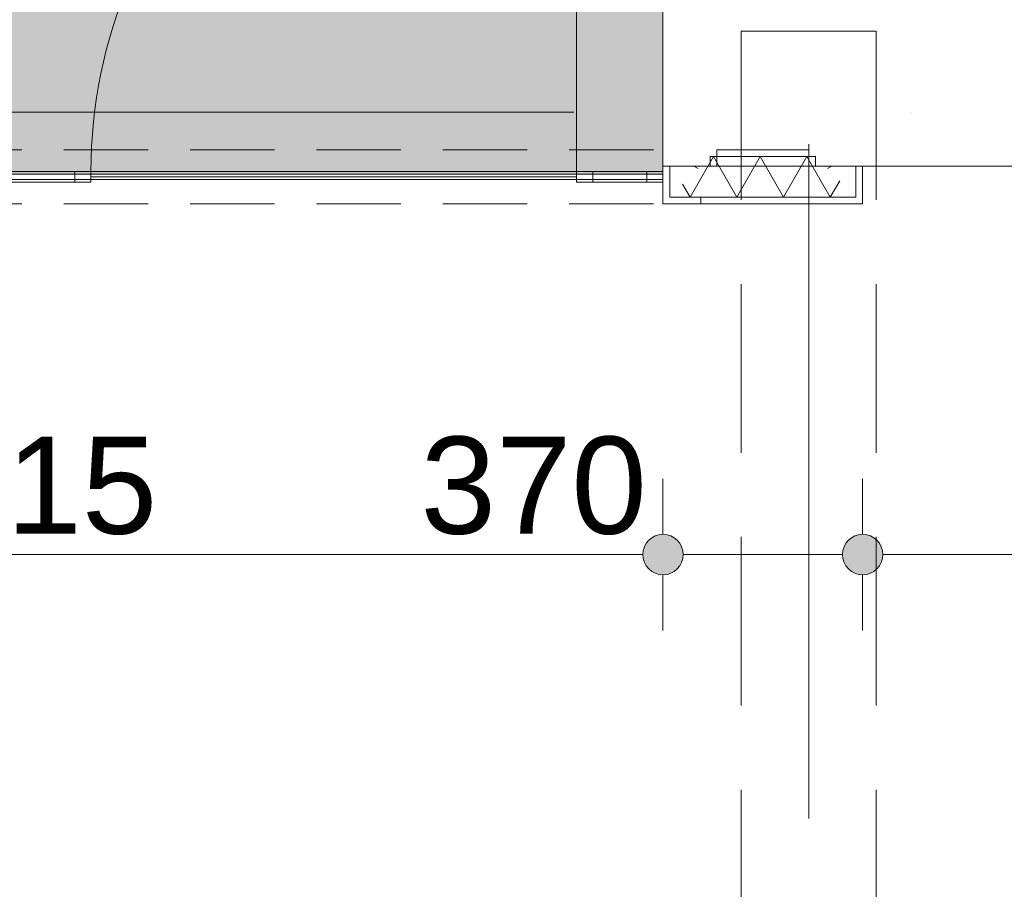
# Model space of a CAD drawing. Header units: millimetres. Extents: x -54205 to 352602, y -8439 to 61516.
# Tile 153 of 189: x 52538 to 54362, y 18986 to 20597. Entities that reach past the tile are written whole.
import ezdxf
from ezdxf.enums import TextEntityAlignment as Align

# ---------------------------------------------------------------- set-up
doc = ezdxf.new("R2010")
doc.units = ezdxf.units.MM
doc.header["$MEASUREMENT"] = 0
for name, pattern in [('B0701', [234.119993, 155.999994, -78.119999]), ('streep-punt', [2500, 1250, -625, 0, -625]), ('streeplijn', [468.700004, 312.5, -156.200004])]:
    doc.linetypes.add(name, pattern=pattern)
for name, color, linetype in [('21_1 C Buitenwanden', 7, 'Continuous'), ('28 Draagconstructies', 7, 'Continuous'), ('Maatvoering 1_ 100', 7, 'Continuous'), ('Maatvoering 1_ 100 2D arcering', 7, 'Continuous'), ('New_22 NC Binnenwanden', 7, 'Continuous'), ('New_22 NC Binnenwanden Deuren', 7, 'Continuous'), ('New_22 NC Binnenwanden Doorsnede-arcering', 7, 'Continuous'), ('New_22 NC Binnenwanden Laagscheidingslijnen', 7, 'Continuous'), ('New_Maatvoering 1_ 100', 7, 'Continuous'), ('New_Maatvoering 1_ 100 2D arcering', 7, 'Continuous'), ('New_Ruimtefuncties', 7, 'Continuous'), ('New_Ruimtefuncties Zone achtergrond', 7, 'Continuous'), ('New_Ruimtefuncties Zone omranding', 7, 'Continuous'), ('New_Ruimtefuncties Zone tekst', 7, 'Continuous'), ('Stramien', 7, 'Continuous')]:
    doc.layers.add(name, color=color, linetype=linetype)
doc.styles.add('GENERATED_STYLE_1', font='arial.ttf')
doc.styles.add('GENERATED_STYLE_2', font='arial.ttf')
doc.dimstyles.new('GENERATED_STYLE__2', dxfattribs={"dimtxt": 250, "dimasz": 142.5, "dimexe": 0.18, "dimexo": 0.0625, "dimgap": 0, "dimtad": 1, "dimtih": 1, "dimtoh": 1, "dimdec": 0, "dimzin": 0, "dimdsep": 46, "dimtxsty": 'GENERATED_STYLE_2', "dimblk": 'ARROWHEAD_11', "dimblk1": 'ARROWHEAD_11', "dimblk2": 'ARROWHEAD_11', "dimcen": 0.09, "dimse1": 1, "dimse2": 1, "dimclrd": 1, "dimclre": 1, "dimclrt": 2, "dimadec": 1, "dimazin": 0, "dimtfac": 1, "dimtdec": 4, "dimtmove": 0, "dimatfit": 3, "dimfxl": 1, "dimtolj": 1, "dimtzin": 0, "dimarcsym": 0})
doc.dimstyles.new('GENERATED_STYLE__3', dxfattribs={"dimtxt": 179.999995, "dimasz": 142.5, "dimexe": 0.18, "dimexo": 0.0625, "dimgap": 0, "dimtad": 1, "dimtih": 1, "dimtoh": 1, "dimdec": 0, "dimzin": 0, "dimdsep": 46, "dimtxsty": 'GENERATED_STYLE_1', "dimblk": 'ARROWHEAD_11', "dimblk1": 'ARROWHEAD_11', "dimblk2": 'ARROWHEAD_11', "dimcen": 0.09, "dimse1": 1, "dimse2": 1, "dimclrd": 1, "dimclre": 1, "dimclrt": 2, "dimadec": 1, "dimazin": 0, "dimtfac": 1, "dimtdec": 4, "dimtmove": 0, "dimatfit": 3, "dimfxl": 1, "dimtolj": 1, "dimtzin": 0, "dimarcsym": 0})
doc.dimstyles.new('GENERATED_STYLE__4', dxfattribs={"dimtxt": 250, "dimasz": 142.5, "dimexe": 0.18, "dimexo": 0.0625, "dimgap": 0, "dimtad": 1, "dimdec": 0, "dimzin": 0, "dimdsep": 46, "dimtxsty": 'GENERATED_STYLE_2', "dimblk": 'ARROWHEAD_11', "dimblk1": 'ARROWHEAD_11', "dimblk2": 'ARROWHEAD_11', "dimcen": 0.09, "dimse1": 1, "dimse2": 1, "dimclrd": 1, "dimclre": 1, "dimclrt": 2, "dimadec": 1, "dimazin": 0, "dimtfac": 1, "dimtdec": 4, "dimtmove": 0, "dimatfit": 3, "dimfxl": 1, "dimtolj": 1, "dimtzin": 0, "dimarcsym": 0})
pattern_1 = [(180, (0, 0), (0, 200), [])]
pattern_2 = [(90, (0, 0), (-200, 0), [])]
pattern_3 = [(1e-14, (0, 0), (0, 200), [])]

# ---------------------------------------------------------------- blocks, each defined once
blk = doc.blocks.new('*X58')
at = {"layer": 'New_22 NC Binnenwanden Doorsnede-arcering', "color": 7, "linetype": 'Continuous', "lineweight": 0}
blk.add_line((54043, 20325.9), (54034.8, 20321.1), dxfattribs=at)
blk = doc.blocks.new('Wall_3_1', base_point=(54100, 20255.9))
at = {"layer": 'New_22 NC Binnenwanden Doorsnede-arcering', "linetype": 'Continuous', "lineweight": 0, "true_color": 0x000000}
h = blk.add_hatch(dxfattribs=at)
h.set_pattern_fill('930_Lijnen_vert_200_0001', color=18, style=0, pattern_type=2)
h.set_pattern_definition(pattern_1)
h.paths.add_polyline_path([(54012.5, 20343.4), (54000, 20343.4), (54000, 20325.9), (54012.5, 20325.9)])
h = blk.add_hatch(dxfattribs=at)
h.set_pattern_fill('930_Lijnen_vert_200_0001', color=18, style=0, pattern_type=2)
h.set_pattern_definition(pattern_1)
h.paths.add_polyline_path([(54100, 20268.4), (54100, 20325.9), (54087.5, 20325.9), (54087.5, 20268.4)])
h = blk.add_hatch(dxfattribs=at)
h.set_pattern_fill('930_Lijnen_vert_200_0001', color=18, style=0, pattern_type=2)
h.set_pattern_definition(pattern_1)
h.paths.add_polyline_path([(54087.5, 20268.4), (54100, 20255.9), (54100, 20268.4)])
at = {"layer": 'New_22 NC Binnenwanden', "color": 1, "linetype": 'Continuous', "lineweight": 0, "flags": 128}
for points in [[(54000, 20325.9), (54000, 20343.4)], [(54087.5, 20325.9), (54000, 20325.9)], [(54100, 20325.9), (54087.5, 20325.9)], [(54100, 20255.9), (54100, 20325.9)]]:
    blk.add_lwpolyline(points, dxfattribs=at)
at = {"layer": 'New_22 NC Binnenwanden Laagscheidingslijnen', "color": 1, "linetype": 'Continuous', "lineweight": 0}
for p, q in [((54012.5, 20343.4), (54000, 20343.4)), ((54012.5, 20325.9), (54012.5, 20343.4)), ((54087.5, 20268.4), (54087.5, 20325.9))]:
    blk.add_line(p, q, dxfattribs=at)
at = {"layer": 'New_22 NC Binnenwanden', "color": 1, "lineweight": 0}
blk.add_blockref('*X58', (0, 0), dxfattribs=at)
blk = doc.blocks.new('*X61')
at = {"layer": 'New_22 NC Binnenwanden Doorsnede-arcering', "color": 7, "linetype": 'Continuous', "lineweight": 0}
for p, q in [((53780.2, 20268.4), (53823.5, 20343.4)), ((53866.8, 20268.4), (53823.5, 20343.4)), ((53866.8, 20268.4), (53910.1, 20343.4)), ((53953.4, 20268.4), (53910.1, 20343.4)), ((53953.4, 20268.4), (53996.7, 20343.4)), ((54040, 20268.4), (53996.7, 20343.4)), ((53780.2, 20268.4), (53766.4, 20292.3)), ((54040, 20268.4), (54057.4, 20298.5))]:
    blk.add_line(p, q, dxfattribs=at)
blk = doc.blocks.new('Wall_4_1', base_point=(53730, 20255.9))
at = {"layer": 'New_22 NC Binnenwanden Doorsnede-arcering', "linetype": 'Continuous', "lineweight": 0, "true_color": 0x000000}
h = blk.add_hatch(dxfattribs=at)
h.set_pattern_fill('930_Lijnen_vert_200_0001', color=18, style=0, pattern_type=2)
h.set_pattern_definition(pattern_2)
h.paths.add_polyline_path([(54000, 20355.9), (53830, 20355.9), (53817.5, 20343.4), (54012.5, 20343.4)])
h = blk.add_hatch(dxfattribs=at)
h.set_pattern_fill('930_Lijnen_vert_200_0001', color=18, style=0, pattern_type=2)
h.set_pattern_definition(pattern_2)
h.paths.add_polyline_path([(53730, 20268.4), (53730, 20255.9), (53742.5, 20268.4)])
h = blk.add_hatch(dxfattribs=at)
h.set_pattern_fill('930_Lijnen_vert_200_0001', color=18, style=0, pattern_type=2)
h.set_pattern_definition(pattern_2)
h.paths.add_polyline_path([(53730, 20255.9), (54100, 20255.9), (54087.5, 20268.4), (53742.5, 20268.4)])
at = {"layer": 'New_22 NC Binnenwanden', "color": 1, "linetype": 'Continuous', "lineweight": 0, "flags": 128}
for points in [[(54000, 20355.9), (53830, 20355.9)], [(53730, 20255.9), (54100, 20255.9)]]:
    blk.add_lwpolyline(points, dxfattribs=at)
at = {"layer": 'New_22 NC Binnenwanden Laagscheidingslijnen', "color": 1, "linetype": 'Continuous', "lineweight": 0}
for p, q in [((54012.5, 20343.4), (53817.5, 20343.4)), ((54012.5, 20343.4), (54000, 20343.4)), ((53742.5, 20268.4), (54087.5, 20268.4))]:
    blk.add_line(p, q, dxfattribs=at)
at = {"layer": 'New_22 NC Binnenwanden', "color": 1, "lineweight": 0}
blk.add_blockref('*X61', (0, 0), dxfattribs=at)
blk = doc.blocks.new('*X63')
at = {"layer": 'New_22 NC Binnenwanden Doorsnede-arcering', "color": 7, "linetype": 'Continuous', "lineweight": 0}
blk.add_line((53787, 20325.9), (53795.2, 20321.1), dxfattribs=at)
blk = doc.blocks.new('Wall_5_1', base_point=(53730, 20255.9))
at = {"layer": 'New_22 NC Binnenwanden Doorsnede-arcering', "linetype": 'Continuous', "lineweight": 0, "true_color": 0x000000}
h = blk.add_hatch(dxfattribs=at)
h.set_pattern_fill('930_Lijnen_vert_200_0001', color=18, style=0, pattern_type=2)
h.set_pattern_definition(pattern_3)
h.paths.add_polyline_path([(53830, 20355.9), (53817.5, 20343.4), (53817.5, 20325.9), (53830, 20325.9)])
h = blk.add_hatch(dxfattribs=at)
h.set_pattern_fill('930_Lijnen_vert_200_0001', color=18, style=0, pattern_type=2)
h.set_pattern_definition(pattern_3)
h.paths.add_polyline_path([(53742.5, 20268.4), (53742.5, 20325.9), (53730, 20325.9), (53730, 20268.4)])
at = {"layer": 'New_22 NC Binnenwanden', "color": 1, "linetype": 'Continuous', "lineweight": 0, "flags": 128}
for points in [[(53830, 20355.9), (53830, 20325.9)], [(53730, 20325.9), (53742.5, 20325.9)], [(53730, 20325.9), (53730, 20268.4)], [(53742.5, 20325.9), (53830, 20325.9)]]:
    blk.add_lwpolyline(points, dxfattribs=at)
at = {"layer": 'New_22 NC Binnenwanden Laagscheidingslijnen', "color": 1, "linetype": 'Continuous', "lineweight": 0}
for p, q in [((53817.5, 20343.4), (53817.5, 20325.9)), ((53742.5, 20325.9), (53742.5, 20268.4))]:
    blk.add_line(p, q, dxfattribs=at)
at = {"layer": 'New_22 NC Binnenwanden', "color": 1, "lineweight": 0}
blk.add_blockref('*X63', (0, 0), dxfattribs=at)
blk = doc.blocks.new('leerplein 5.1_2.20_17_1', base_point=(50400, 24093.4))
at = {"layer": 'New_Ruimtefuncties Zone achtergrond', "linetype": 'Continuous', "lineweight": 0, "true_color": 0xffffff}
blk.add_hatch(color=7, dxfattribs=at).paths.add_polyline_path([(46805, 26565.9), (46875, 26565.9), (46875, 21620.9), (46725, 21620.9), (46725, 20580.9), (46875, 20580.9), (46875, 20105.9), (50130, 20105.9), (50130, 20580.9), (50670, 20580.9), (50670, 20105.9), (51115, 20105.9), (51115, 20580.9), (51215, 20580.9), (51215, 20310.9), (53730, 20310.9), (53730, 20655.9), (54000, 20655.9), (54000, 27505.9), (46875, 27505.9), (46875, 27250.9), (46805, 27250.9)])
at = {"layer": 'New_Ruimtefuncties Zone tekst', "color": 2, "lineweight": 0}
for tag, height, style, p in [('DUMMY_941', 180, 'GENERATED_STYLE_2', (51388, 24382.2)), ('perimeterCode', 150, 'GENERATED_STYLE_1', (49710.1, 24006.1)), ('DUMMY_943', 100, 'GENERATED_STYLE_1', (51013.7, 24017.5)), ('ROOM_AREA', 150, 'GENERATED_STYLE_1', (50270.4, 24006.1)), ('DUMMY_942', 150, 'GENERATED_STYLE_1', (50785.1, 24006.1))]:
    blk.add_attdef(tag, text='', height=height, dxfattribs=dict(at, style=style)).set_placement(p, align=Align.TOP_LEFT)
at = {"layer": 'New_Ruimtefuncties Zone tekst', "color": 2, "lineweight": 0, "style": 'GENERATED_STYLE_2'}
blk.add_attdef('ROOM_NUMBER', text='', height=180, dxfattribs=at).set_placement((50400, 24341), align=Align.TOP_CENTER)
blk = doc.blocks.new('Wall_14_1', base_point=(57600, 20655.9))
at = {"layer": '21_1 C Buitenwanden', "color": 1, "linetype": 'Continuous', "lineweight": 0, "flags": 128}
for points in [[(53730, 20655.9), (53730, 20325.9)], [(53730, 20325.9), (54421.9, 20325.9)]]:
    blk.add_lwpolyline(points, dxfattribs=at)
blk = doc.blocks.new('D1 zl2 27_3')
at = {"layer": 'New_22 NC Binnenwanden Deuren', "color": 1, "linetype": 'Continuous', "lineweight": 0}
for p, q in [((1097.5, 0), (1097.5, 900)), ((1257.5, 27.5), (1257.5, 40)), ((1257.5, 0), (1257.5, 27.5)), ((167.5, 0), (-1227.5, 0)), ((197.5, 0), (167.5, 0)), ((167.5, 0), (167.5, -20)), ((197.5, -20), (197.5, 0)), ((197.5, 0), (1097.5, 0)), ((197.5, -10), (197.5, 0)), ((1127.5, 0), (1097.5, 0)), ((1097.5, 0), (1097.5, -20)), ((1097.5, 0), (1097.5, -10)), ((1127.5, -20), (1127.5, 0)), ((1227.5, 0), (1127.5, 0)), ((1257.5, 0), (1227.5, 0)), ((1227.5, 0), (1227.5, -20)), ((1257.5, -20), (1257.5, 0)), ((1257.5, -20), (1257.5, 0)), ((1257.5, -20), (1257.5, 0)), ((-1227.5, -5), (167.5, -5)), ((1097.5, -10), (197.5, -10)), ((1227.5, -5), (1127.5, -5)), ((167.5, -20), (197.5, -20)), ((1097.5, -20), (1127.5, -20)), ((1227.5, -20), (1257.5, -20)), ((1257.5, -47.5), (1257.5, -20)), ((1257.5, -60), (1257.5, -47.5))]:
    blk.add_line(p, q, dxfattribs=at)
at = {"layer": 'New_22 NC Binnenwanden Deuren', "color": 9, "linetype": 'B0701', "lineweight": 0}
for p, q in [((-1257.5, 40), (1257.5, 40)), ((-1257.5, -60), (1257.5, -60))]:
    blk.add_line(p, q, dxfattribs=at)
at = {"layer": 'New_22 NC Binnenwanden Deuren', "color": 1, "linetype": 'Continuous', "lineweight": 0, "flags": 128}
for points in [[(167.5, -20), (-1227.5, -20), (-1227.5, 0), (167.5, 0)], [(1227.5, 0), (1127.5, 0), (1127.5, -20), (1227.5, -20)]]:
    blk.add_lwpolyline(points, close=True, dxfattribs=at)
at = {"layer": 'New_22 NC Binnenwanden Deuren', "color": 1, "linetype": 'Continuous', "lineweight": 0}
blk.add_arc((1097.5, 0), 900, 90, 180, dxfattribs=at)
blk = doc.blocks.new('Wall_207_1', base_point=(51215, 20305.9))
at = {"layer": 'New_22 NC Binnenwanden', "color": 1, "linetype": 'Continuous', "lineweight": 0}
for p, q in [((53730, 20343.4), (53730, 20355.9)), ((53730, 20315.9), (53730, 20343.4)), ((53730, 20295.9), (53730, 20315.9)), ((53730, 20268.4), (53730, 20295.9)), ((53730, 20255.9), (53730, 20268.4))]:
    blk.add_line(p, q, dxfattribs=at)
at = {"layer": 'New_22 NC Binnenwanden Deuren', "color": 1, "linetype": 'Continuous', "lineweight": 0, "zscale": 1000}
blk.add_blockref('D1 zl2 27_3', (52472.5, 20315.9), dxfattribs=at)
blk = doc.blocks.new('Standard grid marker')
at = {"layer": 'Stramien', "color": 1, "linetype": 'streep-punt', "lineweight": 0}
blk.add_line((1000, 0), (61400.2, 0), dxfattribs=at)
at = {"layer": 'Stramien', "color": 2, "lineweight": 0, "style": 'GENERATED_STYLE_1'}
for tag, p in [('AC_MarkerText_1_0', (-245, -80)), ('AC_MarkerText_1_1', (63155.2, -80))]:
    blk.add_attdef(tag, text='', height=350, rotation=270, dxfattribs=at).set_placement(p, align=Align.TOP_CENTER)
blk = doc.blocks.new('Standard grid marker_6')
at = {"layer": 'Stramien', "color": 1, "linetype": 'streep-punt', "lineweight": 0}
blk.add_line((1000, 0), (33040, 0), dxfattribs=at)
at = {"layer": 'Stramien', "color": 2, "lineweight": 0, "style": 'GENERATED_STYLE_1'}
blk.add_attdef('AC_MarkerText_1', text='', height=350, dxfattribs=at).set_placement((-500, 175), align=Align.TOP_CENTER)
blk = doc.blocks.new('Beam_5_1', base_point=(54000, 20575.9))
at = {"layer": '28 Draagconstructies', "color": 9, "linetype": 'streeplijn', "lineweight": 0}
for p, q in [((53875, 20575.9), (53875, 16645.9)), ((53875, 20575.9), (54125, 20575.9)), ((54125, 20575.9), (54125, 16645.9))]:
    blk.add_line(p, q, dxfattribs=at)
blk = doc.blocks.new('*D1018')
at = {"layer": 'Maatvoering 1_ 100 2D arcering', "linetype": 'Continuous', "lineweight": 0}
for points in [[(64027.5, 27835.9), (64030.4, 27821.6), (64038.5, 27809.4), (64050.6, 27801.3), (64065, 27798.4), (64079.4, 27801.3), (64091.5, 27809.4), (64099.6, 27821.6), (64102.5, 27835.9), (64099.6, 27850.3), (64091.5, 27862.4), (64079.4, 27870.6), (64065, 27873.4), (64050.6, 27870.6), (64038.5, 27862.4), (64030.4, 27850.3)], [(64027.5, 3115.7), (64030.4, 3101.3), (64038.5, 3089.1), (64050.6, 3081), (64065, 3078.2), (64079.4, 3081), (64091.5, 3089.1), (64099.6, 3101.3), (64102.5, 3115.7), (64099.6, 3130), (64091.5, 3142.2), (64079.4, 3150.3), (64065, 3153.2), (64050.6, 3150.3), (64038.5, 3142.2), (64030.4, 3130)]]:
    blk.add_hatch(color=1, dxfattribs=at).paths.add_polyline_path(points)
at = {"layer": 'Maatvoering 1_ 100', "color": 1, "linetype": 'Continuous', "lineweight": 0}
for p, q in [((64065, 27873.4), (64065, 27910.9)), ((64027.5, 27835.9), (63924.4, 27835.9)), ((64205.6, 27835.9), (64102.5, 27835.9)), ((64065, 3153.2), (64065, 27798.4)), ((64027.5, 3115.7), (63924.4, 3115.7)), ((64205.6, 3115.7), (64102.5, 3115.7)), ((64065, 3040.7), (64065, 3078.2))]:
    blk.add_line(p, q, dxfattribs=at)
for centre in [(64065, 27835.9), (64065, 3115.7)]:
    blk.add_circle(centre, 37.5, dxfattribs=at)
at = {"layer": 'Maatvoering 1_ 100', "color": 2, "lineweight": 0, "insert": (64015, 14951.5), "char_height": 250, "attachment_point": 7, "rotation": 90, "style": 'GENERATED_STYLE_2'}
blk.add_mtext('\\A1;{\\pql;\\fArial|b1|i0|c0|p0;\\W1.000000;24.720}', dxfattribs=at)
blk = doc.blocks.new('ARROWHEAD_11')
at = {"color": 0, "linetype": 'Continuous', "lineweight": 0}
blk.add_line((0, 0), (-1, 0), dxfattribs=at)
at = {"color": 0, "linetype": 'Continuous', "lineweight": 0, "const_width": 0.25, "flags": 128}
blk.add_lwpolyline([(-0.125, 0, 1), (0.125, 0, 1)], format="xyb", close=True, dxfattribs=at)
blk = doc.blocks.new('*D1162')
at = {"layer": 'New_Maatvoering 1_ 100 2D arcering', "linetype": 'Continuous', "lineweight": 0}
for points in [[(51177.5, 19605.9), (51180.4, 19591.6), (51188.5, 19579.4), (51200.6, 19571.3), (51215, 19568.4), (51229.4, 19571.3), (51241.5, 19579.4), (51249.6, 19591.6), (51252.5, 19605.9), (51249.6, 19620.3), (51241.5, 19632.4), (51229.4, 19640.6), (51215, 19643.4), (51200.6, 19640.6), (51188.5, 19632.4), (51180.4, 19620.3)], [(53692.5, 19605.9), (53695.4, 19591.6), (53703.5, 19579.4), (53715.6, 19571.3), (53730, 19568.4), (53744.4, 19571.3), (53756.5, 19579.4), (53764.6, 19591.6), (53767.5, 19605.9), (53764.6, 19620.3), (53756.5, 19632.4), (53744.4, 19640.6), (53730, 19643.4), (53715.6, 19640.6), (53703.5, 19632.4), (53695.4, 19620.3)]]:
    blk.add_hatch(color=1, dxfattribs=at).paths.add_polyline_path(points)
at = {"layer": 'New_Maatvoering 1_ 100', "color": 1, "linetype": 'Continuous', "lineweight": 0}
for p, q in [((51215, 19643.4), (51215, 19746.5)), ((53730, 19643.4), (53730, 19746.5)), ((51252.5, 19605.9), (53692.5, 19605.9)), ((51215, 19465.3), (51215, 19568.4)), ((53730, 19465.3), (53730, 19568.4))]:
    blk.add_line(p, q, dxfattribs=at)
for centre in [(51215, 19605.9), (53730, 19605.9)]:
    blk.add_circle(centre, 37.5, dxfattribs=at)
at = {"layer": 'New_Maatvoering 1_ 100', "color": 2, "lineweight": 0, "char_height": 180, "attachment_point": 7, "style": 'GENERATED_STYLE_1'}
for s, insert in [('\\A1;{\\pql;\\fArial|b0|i0|c0|p0;\\W1.000000;2.515}', (52163.6, 19641.9)), ('\\A1;{\\pql;\\fArial|b0|i0|c0|p0;\\W1.000000;370}', (53280.6, 19641.9))]:
    blk.add_mtext(s, dxfattribs=dict(at, insert=insert))
blk = doc.blocks.new('*D1163')
at = {"layer": 'New_Maatvoering 1_ 100 2D arcering', "linetype": 'Continuous', "lineweight": 0}
for points in [[(53692.5, 19605.9), (53695.4, 19591.6), (53703.5, 19579.4), (53715.6, 19571.3), (53730, 19568.4), (53744.4, 19571.3), (53756.5, 19579.4), (53764.6, 19591.6), (53767.5, 19605.9), (53764.6, 19620.3), (53756.5, 19632.4), (53744.4, 19640.6), (53730, 19643.4), (53715.6, 19640.6), (53703.5, 19632.4), (53695.4, 19620.3)], [(54062.5, 19605.9), (54065.4, 19591.6), (54073.5, 19579.4), (54085.6, 19571.3), (54100, 19568.4), (54114.4, 19571.3), (54126.5, 19579.4), (54134.6, 19591.6), (54137.5, 19605.9), (54134.6, 19620.3), (54126.5, 19632.4), (54114.4, 19640.6), (54100, 19643.4), (54085.6, 19640.6), (54073.5, 19632.4), (54065.4, 19620.3)]]:
    blk.add_hatch(color=1, dxfattribs=at).paths.add_polyline_path(points)
at = {"layer": 'New_Maatvoering 1_ 100', "color": 1, "linetype": 'Continuous', "lineweight": 0}
for p, q in [((53730, 19643.4), (53730, 19746.5)), ((54100, 19643.4), (54100, 19746.5)), ((53767.5, 19605.9), (54062.5, 19605.9)), ((53730, 19465.3), (53730, 19568.4)), ((54100, 19465.3), (54100, 19568.4))]:
    blk.add_line(p, q, dxfattribs=at)
for centre in [(53730, 19605.9), (54100, 19605.9)]:
    blk.add_circle(centre, 37.5, dxfattribs=at)
blk = doc.blocks.new('*D1164')
at = {"layer": 'New_Maatvoering 1_ 100 2D arcering', "linetype": 'Continuous', "lineweight": 0}
for points in [[(54062.5, 19605.9), (54065.4, 19591.6), (54073.5, 19579.4), (54085.6, 19571.3), (54100, 19568.4), (54114.4, 19571.3), (54126.5, 19579.4), (54134.6, 19591.6), (54137.5, 19605.9), (54134.6, 19620.3), (54126.5, 19632.4), (54114.4, 19640.6), (54100, 19643.4), (54085.6, 19640.6), (54073.5, 19632.4), (54065.4, 19620.3)], [(57562.5, 19605.9), (57565.4, 19591.6), (57573.5, 19579.4), (57585.6, 19571.3), (57600, 19568.4), (57614.4, 19571.3), (57626.5, 19579.4), (57634.6, 19591.6), (57637.5, 19605.9), (57634.6, 19620.3), (57626.5, 19632.4), (57614.4, 19640.6), (57600, 19643.4), (57585.6, 19640.6), (57573.5, 19632.4), (57565.4, 19620.3)]]:
    blk.add_hatch(color=1, dxfattribs=at).paths.add_polyline_path(points)
at = {"layer": 'New_Maatvoering 1_ 100', "color": 1, "linetype": 'Continuous', "lineweight": 0}
for p, q in [((54100, 19643.4), (54100, 19746.5)), ((57600, 19643.4), (57600, 19746.5)), ((54137.5, 19605.9), (57562.5, 19605.9)), ((57637.5, 19605.9), (57675, 19605.9)), ((54100, 19465.3), (54100, 19568.4)), ((57600, 19465.3), (57600, 19568.4))]:
    blk.add_line(p, q, dxfattribs=at)
for centre in [(54100, 19605.9), (57600, 19605.9)]:
    blk.add_circle(centre, 37.5, dxfattribs=at)
at = {"layer": 'New_Maatvoering 1_ 100', "color": 2, "lineweight": 0, "insert": (55541.1, 19641.9), "char_height": 180, "attachment_point": 7, "style": 'GENERATED_STYLE_1'}
blk.add_mtext('\\A1;{\\pql;\\fArial|b0|i0|c0|p0;\\W1.000000;3.500}', dxfattribs=at)
blk = doc.blocks.new('*D1190')
at = {"layer": 'New_Maatvoering 1_ 100 2D arcering', "linetype": 'Continuous', "lineweight": 0}
for points in [[(51177.5, 22330.9), (51180.4, 22316.6), (51188.5, 22304.4), (51200.6, 22296.3), (51215, 22293.4), (51229.4, 22296.3), (51241.5, 22304.4), (51249.6, 22316.6), (51252.5, 22330.9), (51249.6, 22345.3), (51241.5, 22357.4), (51229.4, 22365.6), (51215, 22368.4), (51200.6, 22365.6), (51188.5, 22357.4), (51180.4, 22345.3)], [(53692.5, 22330.9), (53695.4, 22316.6), (53703.5, 22304.4), (53715.6, 22296.3), (53730, 22293.4), (53744.4, 22296.3), (53756.5, 22304.4), (53764.6, 22316.6), (53767.5, 22330.9), (53764.6, 22345.3), (53756.5, 22357.4), (53744.4, 22365.6), (53730, 22368.4), (53715.6, 22365.6), (53703.5, 22357.4), (53695.4, 22345.3)]]:
    blk.add_hatch(color=1, dxfattribs=at).paths.add_polyline_path(points)
at = {"layer": 'New_Maatvoering 1_ 100', "color": 1, "linetype": 'Continuous', "lineweight": 0}
for p, q in [((51215, 22368.4), (51215, 22471.5)), ((53730, 22368.4), (53730, 22471.5)), ((51252.5, 22330.9), (53692.5, 22330.9)), ((51215, 22190.3), (51215, 22293.4)), ((53730, 22190.3), (53730, 22293.4))]:
    blk.add_line(p, q, dxfattribs=at)
for centre in [(51215, 22330.9), (53730, 22330.9)]:
    blk.add_circle(centre, 37.5, dxfattribs=at)
at = {"layer": 'New_Maatvoering 1_ 100', "color": 2, "lineweight": 0, "char_height": 180, "attachment_point": 7, "style": 'GENERATED_STYLE_1'}
for s, insert in [('\\A1;{\\pql;\\fArial|b0|i0|c0|p0;\\W1.000000;100}', (51252.5, 22366.9)), ('\\A1;{\\pql;\\fArial|b0|i0|c0|p0;\\W1.000000;2.515}', (52163.6, 22366.9)), ('\\A1;{\\pql;\\fArial|b0|i0|c0|p0;\\W1.000000;270}', (53280.6, 22366.9))]:
    blk.add_mtext(s, dxfattribs=dict(at, insert=insert))
blk = doc.blocks.new('*D1291')
at = {"layer": 'Maatvoering 1_ 100 2D arcering', "linetype": 'Continuous', "lineweight": 0}
for points in [[(30237.5, 32015.9), (30240.4, 32001.6), (30248.5, 31989.4), (30260.6, 31981.3), (30275, 31978.4), (30289.4, 31981.3), (30301.5, 31989.4), (30309.6, 32001.6), (30312.5, 32015.9), (30309.6, 32030.3), (30301.5, 32042.4), (30289.4, 32050.6), (30275, 32053.4), (30260.6, 32050.6), (30248.5, 32042.4), (30240.4, 32030.3)], [(57892.5, 32015.9), (57895.4, 32001.6), (57903.5, 31989.4), (57915.6, 31981.3), (57930, 31978.4), (57944.4, 31981.3), (57956.5, 31989.4), (57964.6, 32001.6), (57967.5, 32015.9), (57964.6, 32030.3), (57956.5, 32042.4), (57944.4, 32050.6), (57930, 32053.4), (57915.6, 32050.6), (57903.5, 32042.4), (57895.4, 32030.3)]]:
    blk.add_hatch(color=1, dxfattribs=at).paths.add_polyline_path(points)
at = {"layer": 'Maatvoering 1_ 100', "color": 1, "linetype": 'Continuous', "lineweight": 0}
for p, q in [((30275, 32053.4), (30275, 32156.5)), ((57930, 32053.4), (57930, 32156.5)), ((30200, 32015.9), (30237.5, 32015.9)), ((30312.5, 32015.9), (57892.5, 32015.9)), ((57967.5, 32015.9), (58005, 32015.9)), ((30275, 31875.3), (30275, 31978.4)), ((57930, 31875.3), (57930, 31978.4))]:
    blk.add_line(p, q, dxfattribs=at)
for centre in [(30275, 32015.9), (57930, 32015.9)]:
    blk.add_circle(centre, 37.5, dxfattribs=at)
at = {"layer": 'Maatvoering 1_ 100', "color": 2, "lineweight": 0, "insert": (43578.2, 32065.9), "char_height": 250, "attachment_point": 7, "style": 'GENERATED_STYLE_2'}
blk.add_mtext('\\A1;{\\pql;\\fArial|b1|i0|c0|p0;\\W1.000000;27.655}', dxfattribs=at)
blk = doc.blocks.new('*D1304')
at = {"layer": 'New_Maatvoering 1_ 100 2D arcering', "linetype": 'Continuous', "lineweight": 0}
for points in [[(54292.5, 31015.9), (54295.4, 31001.6), (54303.5, 30989.4), (54315.6, 30981.3), (54330, 30978.4), (54344.4, 30981.3), (54356.5, 30989.4), (54364.6, 31001.6), (54367.5, 31015.9), (54364.6, 31030.3), (54356.5, 31042.4), (54344.4, 31050.6), (54330, 31053.4), (54315.6, 31050.6), (54303.5, 31042.4), (54295.4, 31030.3)], [(57892.5, 31015.9), (57895.4, 31001.6), (57903.5, 30989.4), (57915.6, 30981.3), (57930, 30978.4), (57944.4, 30981.3), (57956.5, 30989.4), (57964.6, 31001.6), (57967.5, 31015.9), (57964.6, 31030.3), (57956.5, 31042.4), (57944.4, 31050.6), (57930, 31053.4), (57915.6, 31050.6), (57903.5, 31042.4), (57895.4, 31030.3)]]:
    blk.add_hatch(color=1, dxfattribs=at).paths.add_polyline_path(points)
at = {"layer": 'New_Maatvoering 1_ 100', "color": 1, "linetype": 'Continuous', "lineweight": 0}
for p, q in [((54330, 31053.4), (54330, 31156.5)), ((57930, 31053.4), (57930, 31156.5)), ((54367.5, 31015.9), (57892.5, 31015.9)), ((57967.5, 31015.9), (58005, 31015.9)), ((54330, 30875.3), (54330, 30978.4)), ((57930, 30875.3), (57930, 30978.4))]:
    blk.add_line(p, q, dxfattribs=at)
for centre in [(54330, 31015.9), (57930, 31015.9)]:
    blk.add_circle(centre, 37.5, dxfattribs=at)
at = {"layer": 'New_Maatvoering 1_ 100', "color": 2, "lineweight": 0, "insert": (55821.1, 31051.9), "char_height": 180, "attachment_point": 7, "style": 'GENERATED_STYLE_1'}
blk.add_mtext('\\A1;{\\pql;\\fArial|b0|i0|c0|p0;\\W1.000000;3.600}', dxfattribs=at)
blk = doc.blocks.new('*D1320')
at = {"layer": 'New_Maatvoering 1_ 100 2D arcering', "linetype": 'Continuous', "lineweight": 0}
for points in [[(54292.5, 30515.9), (54295.4, 30501.6), (54303.5, 30489.4), (54315.6, 30481.3), (54330, 30478.4), (54344.4, 30481.3), (54356.5, 30489.4), (54364.6, 30501.6), (54367.5, 30515.9), (54364.6, 30530.3), (54356.5, 30542.4), (54344.4, 30550.6), (54330, 30553.4), (54315.6, 30550.6), (54303.5, 30542.4), (54295.4, 30530.3)], [(54384.4, 30515.9), (54387.3, 30501.6), (54395.4, 30489.4), (54407.6, 30481.3), (54421.9, 30478.4), (54436.3, 30481.3), (54448.4, 30489.4), (54456.6, 30501.6), (54459.4, 30515.9), (54456.6, 30530.3), (54448.4, 30542.4), (54436.3, 30550.6), (54421.9, 30553.4), (54407.6, 30550.6), (54395.4, 30542.4), (54387.3, 30530.3)]]:
    blk.add_hatch(color=1, dxfattribs=at).paths.add_polyline_path(points)
at = {"layer": 'New_Maatvoering 1_ 100', "color": 1, "linetype": 'Continuous', "lineweight": 0}
for p, q in [((54330, 30553.4), (54330, 30656.5)), ((54421.9, 30553.4), (54421.9, 30656.5)), ((54367.5, 30515.9), (54384.4, 30515.9)), ((54330, 30375.3), (54330, 30478.4)), ((54421.9, 30375.3), (54421.9, 30478.4))]:
    blk.add_line(p, q, dxfattribs=at)
for centre in [(54330, 30515.9), (54421.9, 30515.9)]:
    blk.add_circle(centre, 37.5, dxfattribs=at)

msp = doc.modelspace()

# ---------------------------------------------------------------- linework, layer by layer
at = {"layer": 'New_Ruimtefuncties Zone omranding', "color": 41, "linetype": 'Continuous', "lineweight": 0, "true_color": 0xffdd55, "flags": 128}
msp.add_lwpolyline([(46805, 26565.9), (46875, 26565.9), (46875, 21620.9), (46725, 21620.9), (46725, 20580.9), (46875, 20580.9), (46875, 20105.9), (50130, 20105.9), (50130, 20580.9), (50670, 20580.9), (50670, 20105.9), (51115, 20105.9), (51115, 20580.9), (51215, 20580.9), (51215, 20310.9), (53730, 20310.9), (53730, 20655.9), (54000, 20655.9), (54000, 27505.9), (46875, 27505.9), (46875, 27250.9), (46805, 27250.9)], close=True, dxfattribs=at)
at = {"layer": 'New_Ruimtefuncties Zone omranding', "color": 240, "linetype": 'Continuous', "lineweight": 0, "true_color": 0xfd1e4a, "flags": 128}
msp.add_lwpolyline([(57600, 18180.9), (57600, 20325.9), (54100, 20325.9), (54100, 20255.9), (53730, 20255.9), (53730, 20300.9), (51215, 20300.9), (51215, 20005.9), (42385, 20005.9), (42385, 20300.9), (39675, 20300.9), (39675, 20270.9), (39675, 20005.9), (35185, 20005.9), (35185, 20345.9), (32650, 20345.9), (32650, 20300.9), (30425, 20300.9), (30425, 15650.9)], dxfattribs=at)

# ---------------------------------------------------------------- block references
at = {"layer": '21_1 C Buitenwanden', "color": 1, "lineweight": 0}
msp.add_blockref('Wall_14_1', (57600, 20655.9), dxfattribs=at)
at = {"layer": '28 Draagconstructies', "color": 9, "lineweight": 0}
msp.add_blockref('Beam_5_1', (54000, 20575.9), dxfattribs=at)
at = {"layer": 'New_22 NC Binnenwanden', "color": 1, "lineweight": 0}
for name, p in [('Wall_207_1', (51215, 20305.9)), ('Wall_4_1', (53730, 20255.9)), ('Wall_5_1', (53730, 20255.9)), ('Wall_3_1', (54100, 20255.9))]:
    msp.add_blockref(name, p, dxfattribs=at)
at = {"layer": 'New_Ruimtefuncties', "color": 2, "linetype": 'Continuous', "lineweight": 0}
msp.add_blockref('leerplein 5.1_2.20_17_1', (50400, 24093.4), dxfattribs=at)
at = {"layer": 'Stramien', "color": 1, "linetype": 'Continuous', "lineweight": 0, "zscale": 1000, "rotation": 90}
msp.add_blockref('Standard grid marker', (54000, -1884.3), dxfattribs=at)
at = {"layer": 'Stramien', "color": 1, "linetype": 'Continuous', "lineweight": 0, "xscale": -1, "zscale": 1000}
msp.add_blockref('Standard grid marker_6', (64565, 20425.9), dxfattribs=at)

# ---------------------------------------------------------------- dimensions: what is measured, and where the dimension line sits
at = {"layer": 'Maatvoering 1_ 100', "color": 1, "linetype": 'Continuous', "lineweight": 0}
dim = msp.add_linear_dim(base=(57930, 32015.9), p1=(30275, 25760.9), p2=(57930, 10660.9), dimstyle='GENERATED_STYLE__2', dxfattribs=at)
dim.commit()
dim.dimension.update_dxf_attribs({"geometry": '*D1291', "text_midpoint": (44092.1, 32190.9), "dimtype": 160})
dim = msp.add_linear_dim(base=(64065, 27835.9), p1=(-230, 3115.7), p2=(32070, 27835.9), angle=90, dimstyle='GENERATED_STYLE__4', dxfattribs=at)
dim.commit()
dim.dimension.update_dxf_attribs({"geometry": '*D1018', "text_midpoint": (63890, 15465.4), "dimtype": 160, "text_rotation": 90})
at = {"layer": 'New_Maatvoering 1_ 100', "color": 1, "linetype": 'Continuous', "lineweight": 0}
for base, p1, p2, picture, middle in [((57930, 31015.9), (54330, 27835.9), (57930, 10660.9), '*D1304', (56122.6, 31141.9)), ((54421.9, 30515.9), (54330, 27835.9), (54421.9, 20325.9), '*D1320', (54375.7, 30893.9)), ((53730, 22330.9), (51215, 20293.4), (53730, 20655.9), '*D1190', (52465.1, 22456.9)), ((57600, 19605.9), (54100, 20255.9), (57600, 20325.9), '*D1164', (55842.6, 19731.9)), ((53730, 19605.9), (51215, 20005.9), (53730, 20255.9), '*D1162', (52465.1, 19731.9)), ((54100, 19605.9), (53730, 20255.9), (54100, 20255.9), '*D1163', (53486.1, 19731.9))]:
    dim = msp.add_linear_dim(base=base, p1=p1, p2=p2, dimstyle='GENERATED_STYLE__3', dxfattribs=at)
    dim.commit()
    dim.dimension.update_dxf_attribs({"geometry": picture, "text_midpoint": middle, "dimtype": 160})

doc.saveas('drawing.dxf')
